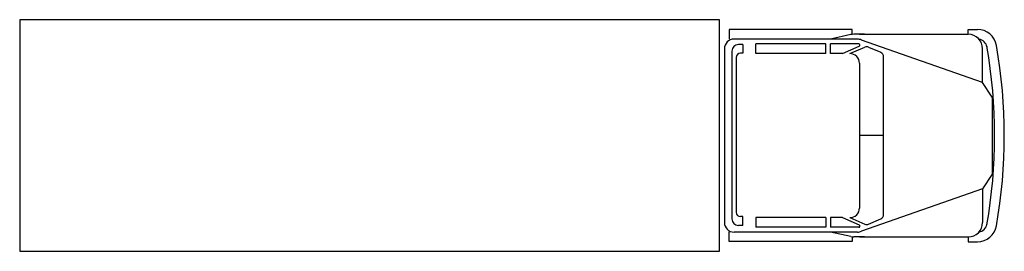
# Model space of a CAD drawing. Extents: x 678 to 1086, y 416 to 512.
import ezdxf

# ---------------------------------------------------------------- set-up
doc = ezdxf.new("R2010")
doc.units = 0
doc.layers.get('0').update_dxf_attribs({"linetype": 'CONTINUOUS'})

msp = doc.modelspace()

# ---------------------------------------------------------------- linework, layer by layer
at = {"color": 0}
for p, q in [((678, 512), (678, 416)), ((968, 512), (678, 512)), ((968, 416), (968, 512)), ((1023, 508), (972, 508)), ((972, 508), (972, 504)), ((1023, 506), (1023, 508)), ((1028.01, 505.95), (1023.67, 505.95)), ((1026.01, 505.95), (1071.01, 505.95)), ((1071.01, 505.95), (1071.01, 507.95)), ((1071.01, 507.95), (1074.9, 507.95)), ((1025.11, 503.95), (974.01, 503.95)), ((983.01, 497.95), (983.01, 501.95)), ((1012.01, 501.95), (983.01, 501.95)), ((1012.01, 497.95), (1012.01, 501.95)), ((1022.37, 505.81), (1014.01, 503.95)), ((1025.66, 501.95), (1014.01, 501.95)), ((1014.01, 497.95), (1014.01, 501.95)), ((1077.01, 485.95), (1026.82, 503.57)), ((970.01, 499.95), (970.01, 427.95)), ((973.11, 498.96), (973.11, 429.46)), ((977.61, 501.66), (975.81, 501.66)), ((977.61, 498.06), (976.71, 498.06)), ((977.61, 501.66), (977.61, 498.06)), ((1012.01, 497.95), (983.01, 497.95)), ((1019.01, 497.95), (1014.01, 497.95)), ((1019.01, 497.95), (1025.86, 501)), ((1022.01, 497.95), (1028.22, 500.61)), ((1029.8, 500.61), (1034.8, 498.47)), ((1077.01, 485.95), (1077.01, 499.95)), ((974.91, 496.26), (974.91, 432.16)), ((1026.01, 493.95), (1026.01, 433.95)), ((1036.01, 431.27), (1036.01, 496.63)), ((1081.01, 479.95), (1077.01, 485.95)), ((1081.01, 479.95), (1081.01, 447.95)), ((1036.01, 463.95), (1026.01, 463.95)), ((1081.01, 447.95), (1077.01, 441.95)), ((1077.01, 441.95), (1026.82, 424.34)), ((1077.01, 441.95), (1077.01, 427.95)), ((977.61, 430.36), (976.71, 430.36)), ((977.61, 426.76), (977.61, 430.36)), ((983.01, 429.95), (983.01, 425.95)), ((1012.01, 429.95), (983.01, 429.95)), ((1012.01, 429.95), (1012.01, 425.95)), ((1019.01, 429.95), (1014.01, 429.95)), ((1014.01, 429.95), (1014.01, 425.95)), ((1019.01, 429.95), (1025.86, 426.91)), ((1022.01, 429.95), (1028.22, 427.29)), ((1029.8, 427.29), (1034.8, 429.43)), ((977.61, 426.76), (975.81, 426.76)), ((1012.01, 425.95), (983.01, 425.95)), ((1025.66, 425.95), (1014.01, 425.95)), ((972, 420), (972, 424)), ((1025.11, 423.95), (974.01, 423.95)), ((1022.37, 422.1), (1014.01, 423.95)), ((1023, 422), (1023, 420)), ((1028.01, 421.95), (1023.67, 421.95)), ((1026.01, 421.95), (1071.01, 421.95)), ((1071.01, 421.95), (1071.01, 419.95)), ((1023, 420), (972, 420)), ((1071.01, 419.95), (1074.9, 419.95)), ((678, 416), (968, 416))]:
    msp.add_line(p, q, dxfattribs=at)
for centre, radius, start, end in [((1023.67, 499.95), 6, 90, 102.5288), ((1071.01, 499.95), 6, 0, 90), ((1074.9, 499.95), 8, 9.8947, 90), ((974.01, 499.95), 4, 90, 180), ((1025.11, 499.95), 4, 64.6538, 90), ((1025.66, 501.45), 0.5, 293.9625, 90), ((1074.9, 499.95), 4, 9.8947, 80.8952), ((975.81, 498.96), 2.7, 90, 180), ((976.71, 496.26), 1.8, 90, 180), ((1022.01, 493.95), 4, 0, 90), ((1029.01, 498.78), 2, 66.8014, 113.1986), ((1034.01, 496.63), 2, 0, 66.8014), ((868.51, 463.95), 213.5, 350.009, 9.991), ((868.51, 463.95), 217.5, 350.1053, 9.8947), ((1022.01, 433.95), 4, 270, 0), ((975.81, 429.46), 2.7, 180, 270), ((976.71, 432.16), 1.8, 180, 270), ((1034.01, 431.27), 2, 293.1986, 0), ((974.01, 427.95), 4, 180, 270), ((1025.11, 427.95), 4, 270, 295.3462), ((1025.66, 426.45), 0.5, 270, 66.0375), ((1029.01, 429.13), 2, 246.8014, 293.1986), ((1071.01, 427.95), 6, 270, 0), ((1074.9, 427.95), 8, 270, 350.1053), ((1074.9, 427.95), 4, 279.1048, 350.1053), ((1023.67, 427.95), 6, 257.4712, 270)]:
    msp.add_arc(centre, radius, start, end, dxfattribs=at)

doc.saveas('drawing.dxf')
